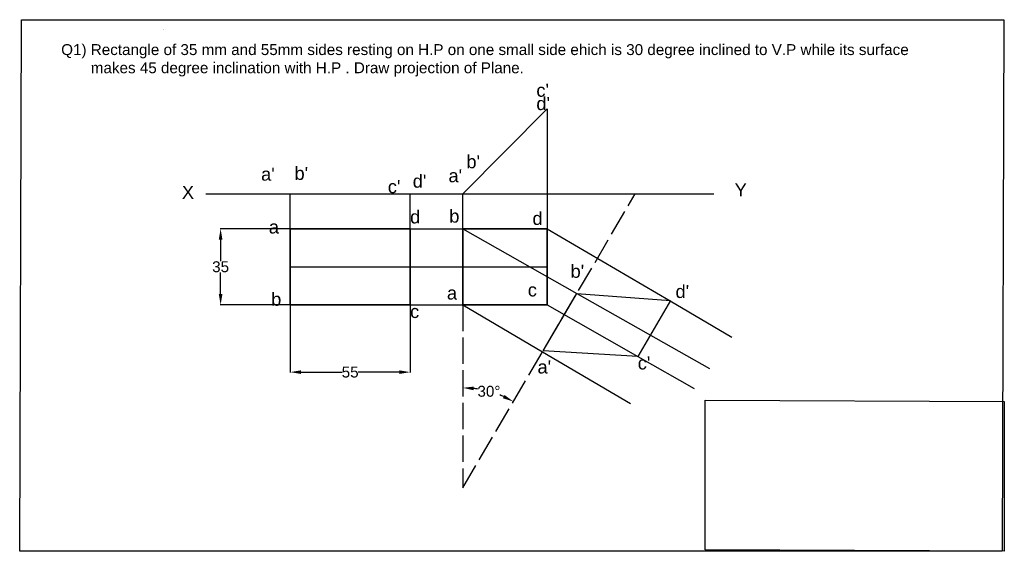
# Model space of a CAD drawing. Header units: inches. Extents: x -188 to 263, y -40 to 204.
import ezdxf

# ---------------------------------------------------------------- set-up
doc = ezdxf.new("R2010")
doc.units = ezdxf.units.IN
doc.header["$MEASUREMENT"] = 0
doc.linetypes.add('ACAD_ISO02W100', pattern=[15, 12, -3])
doc.styles.get("Standard").update_dxf_attribs({"font": 'arial.ttf'})
doc.dimstyles.get("Standard").update_dxf_attribs({"dimtxt": 5, "dimasz": 5, "dimexe": 0.18, "dimexo": 0.0625, "dimgap": 0.09, "dimtad": 0, "dimtih": 1, "dimtoh": 1, "dimdec": 4, "dimzin": 0, "dimdsep": 46, "dimtxsty": 'Standard', "dimcen": 0.09, "dimadec": 0, "dimazin": 0, "dimtfac": 1, "dimtdec": 4, "dimtofl": 0, "dimtmove": 0, "dimatfit": 3, "dimfxl": 1, "dimtolj": 1, "dimtzin": 0, "dimarcsym": 0})

# ---------------------------------------------------------------- blocks, each defined once
blk = doc.blocks.new('*D5')
at = {"color": 0, "lineweight": -2, "transparency": 16777216}
for start, end in [(81.1772, 83.7584), (65.8517, 68.2331)]:
    blk.add_arc((14.94, -10.66), 45.92, start, end, dxfattribs=at)
at = {"color": 0, "transparency": 16777216}
for points in [[(19.89, 34.16), (19.98, 35.82), (14.94, 35.26)], [(34.11, 31.98), (33.34, 30.5), (38.17, 28.95)]]:
    blk.add_solid(points, dxfattribs=at)
at = {"layer": 'Defpoints', "color": 0, "transparency": 16777216}
for p in [(94.11, 124.33), (14.94, 73.31), (30.84, 32.42), (14.94, -10.66), (14.94, -10.66)]:
    blk.add_point(p, dxfattribs=at)
at = {"color": 0, "transparency": 16777216, "insert": (26.97, 33.65), "char_height": 5, "attachment_point": 5}
blk.add_mtext('\\A1;30°', dxfattribs=at)
blk = doc.blocks.new('*D6')
at = {"color": 0, "lineweight": -2, "transparency": 16777216}
for p, q in [((-64.29, 108.31), (-96.36, 108.31)), ((-96.18, 103.31), (-96.18, 93.46)), ((-96.18, 78.31), (-96.18, 88.17)), ((-64.29, 73.31), (-96.36, 73.31))]:
    blk.add_line(p, q, dxfattribs=at)
at = {"color": 0, "transparency": 16777216}
for points in [[(-97.01, 103.31), (-95.35, 103.31), (-96.18, 108.31)], [(-97.01, 78.31), (-95.35, 78.31), (-96.18, 73.31)]]:
    blk.add_solid(points, dxfattribs=at)
at = {"layer": 'Defpoints', "color": 0, "transparency": 16777216}
for p in [(-64.23, 108.31), (-96.18, 73.31), (-64.23, 73.31)]:
    blk.add_point(p, dxfattribs=at)
at = {"color": 0, "transparency": 16777216, "insert": (-96.18, 90.81), "char_height": 5, "attachment_point": 5}
blk.add_mtext('\\A1;35', dxfattribs=at)
blk = doc.blocks.new('*D7')
at = {"color": 0, "lineweight": -2, "transparency": 16777216}
for p, q in [((-64.23, 73.25), (-64.23, 42.29)), ((-9.23, 73.25), (-9.23, 42.29)), ((-59.23, 42.47), (-40.41, 42.47)), ((-14.23, 42.47), (-33.04, 42.47))]:
    blk.add_line(p, q, dxfattribs=at)
at = {"color": 0, "transparency": 16777216}
for points in [[(-59.23, 43.31), (-59.23, 41.64), (-64.23, 42.47)], [(-14.23, 43.31), (-14.23, 41.64), (-9.23, 42.47)]]:
    blk.add_solid(points, dxfattribs=at)
at = {"layer": 'Defpoints', "color": 0, "transparency": 16777216}
for p in [(-64.23, 73.31), (-9.23, 73.31), (-9.23, 42.47)]:
    blk.add_point(p, dxfattribs=at)
at = {"color": 0, "transparency": 16777216, "insert": (-36.73, 42.47), "char_height": 5, "attachment_point": 5}
blk.add_mtext('\\A1;55', dxfattribs=at)

msp = doc.modelspace()

# ---------------------------------------------------------------- linework, layer by layer
at = {"color": 1, "lineweight": 30}
for p, q in [((14.93883, 124.33249), (53.71328, 163.33944)), ((53.71328, 163.33944), (53.71328, 124.33249)), ((-64.22504, 124.33249), (-9.22504, 124.33249)), ((14.93883, 124.33249), (53.71328, 124.33249)), ((51.81973, 52.22592), (67.29913, 78.6205)), ((67.29913, 78.6205), (110.31499, 75.37019)), ((110.31499, 75.37019), (95.24832, 49.68701)), ((95.24832, 49.68701), (51.81973, 52.22592))]:
    msp.add_line(p, q, dxfattribs=at)
msp.add_line((-102.97192, 124.33249), (130.11313, 124.33249))
at = {"color": 2, "linetype": 'ByBlock'}
for p, q in [((-64.22504, 108.31214), (-64.22504, 124.33249)), ((-9.22504, 108.31214), (-9.22504, 124.33249)), ((14.93883, 108.31214), (14.93883, 124.33249)), ((53.71328, 124.33249), (53.71328, 108.31214)), ((-9.22504, 108.31214), (14.93883, 108.31214)), ((53.71328, 108.31214), (110.20036, 75.17478)), ((-9.22504, 73.31214), (14.93883, 73.31214)), ((110.20036, 75.17478), (138.51184, 58.56625))]:
    msp.add_line(p, q, dxfattribs=at)
at = {"color": 9, "linetype": 'ACAD_ISO02W100'}
for p, q in [((14.93883, -10.66127), (94.10744, 124.33249)), ((14.93883, 73.31214), (14.93883, -10.66127))]:
    msp.add_line(p, q, dxfattribs=at)
at = {"color": 1, "lineweight": 35}
for p, q in [((-64.22504, 108.31214), (-64.22504, 73.31214)), ((-9.22504, 108.31214), (-64.22504, 108.31214)), ((-9.22504, 73.31214), (-9.22504, 108.31214)), ((14.93883, 108.31214), (14.93883, 73.31214)), ((14.93883, 108.31214), (53.71328, 108.31214)), ((53.71328, 108.31214), (53.71328, 73.31214)), ((-64.22504, 73.31214), (-9.22504, 73.31214)), ((14.93883, 73.31214), (53.71328, 73.31214))]:
    msp.add_line(p, q, dxfattribs=at)
at = {"color": 2}
for p, q in [((14.93883, 108.31214), (67.29913, 78.6205)), ((-64.22504, 90.81214), (53.71328, 90.81214)), ((67.29913, 78.6205), (128.12676, 44.12736)), ((14.93883, 73.31214), (51.58278, 51.82188)), ((53.71328, 73.31214), (95.24832, 49.68701)), ((51.58278, 51.82188), (92.00145, 28.1179)), ((95.24832, 49.68701), (121.12243, 34.96983))]:
    msp.add_line(p, q, dxfattribs=at)
at = {"color": 7}
for points in [[(-187.6218, 204.22989), (263.25749, 204.22989), (262.48729, -39.76551), (-188.392, -39.76551)], [(126.14322, 29.67059), (263.48896, 28.93261), (263.48896, -39.76551), (126.14322, -39.02753)]]:
    msp.add_lwpolyline(points, close=True, dxfattribs=at)

# ---------------------------------------------------------------- texts
at = {"color": 7, "insert": (-122.43442, 199.72406), "char_height": 0.2, "attachment_point": 1}
msp.add_mtext_dynamic_manual_height_columns("b'", width=19.1577092, gutter_width=1, heights=[0], dxfattribs=at)
at = {"color": 9, "true_color": 0xd19cc7, "insert": (-169.34783, 192.99837), "char_height": 5, "attachment_point": 1}
msp.add_mtext_dynamic_manual_height_columns('{\\C7;Q1) Rectangle of 35 mm and 55mm sides resting on H.P on one small side ehich is 30 degree inclined to V.P while its surface   \\P       makes 45 degree inclination with H.P . Draw projection of Plane.}', width=409.70845, gutter_width=1, heights=[26.87826], dxfattribs=at)
at = {"color": 4, "char_height": 6, "attachment_point": 1}
for s, width, insert in [("c'", 28.0270197, (48.72437, 174.84824)), ("d'", 47.184729, (48.72437, 168.75001)), ("b'", 60.3113078, (16.60501, 142.0432)), ("a'", 45.0560942, (-77.61178, 136.33797)), ("b'", 60.3113078, (-62.26586, 136.69455)), ("a'", 45.0560942, (8.39673, 135.62482)), ("d'", 47.184729, (-8.01983, 133.12879)), ('X', 41.7687267, (-113.95248, 127.96831)), ("c'", 28.0270197, (-19.44005, 130.59632)), ('Y', 45.2175201, (139.72548, 129.11693)), ('b', 41.1535985, (8.75361, 117.08284)), ('d', 52.5063152, (-9.22504, 116.72627)), ('d', 52.5063152, (46.93997, 116.01311)), ('a', 33.7033775, (-74.04296, 112.09077)), ("b'", 60.3113078, (64.42717, 91.76591)), ('c', 49.3133637, (44.79867, 83.20807)), ("d'", 47.184729, (112.60621, 82.49492)), ('b', 41.1535985, (-72.97231, 78.92916)), ('a', 33.7033775, (7.68297, 81.78177)), ('c', 49.3133637, (-9.22504, 73.31214)), ("c'", 28.0270197, (95.24832, 49.68701)), ("a'", 45.0560942, (49.25116, 47.84613))]:
    msp.add_mtext_dynamic_manual_height_columns(s, width=width, gutter_width=1, heights=[0], dxfattribs=dict(at, insert=insert))

# ---------------------------------------------------------------- dimensions: what is measured, and where the dimension line sits
at = {"color": 3}
dim = msp.add_angular_dim_2l(base=(30.8403, 32.41843), line1=((14.93883, -10.66127), (94.10744, 124.33249)), line2=((14.93883, 73.31214), (14.93883, -10.66127)), dimstyle='Standard', dxfattribs=at)
dim.commit()
dim.dimension.update_dxf_attribs({"geometry": '*D5', "text_midpoint": (26.97488, 33.65409)})
dim = msp.add_linear_dim(base=(-96.17884, 73.31214), p1=(-64.22504, 108.31214), p2=(-64.22504, 73.31214), angle=90, text='35', dimstyle='Standard', dxfattribs=at)
dim.commit()
dim.dimension.update_dxf_attribs({"geometry": '*D6', "text_midpoint": (-96.17884, 90.81214)})
dim = msp.add_linear_dim(base=(-9.22504, 42.47394), p1=(-64.22504, 73.31214), p2=(-9.22504, 73.31214), text='55', dimstyle='Standard', dxfattribs=at)
dim.commit()
dim.dimension.update_dxf_attribs({"geometry": '*D7', "text_midpoint": (-36.72504, 42.47394)})

doc.saveas('drawing.dxf')
